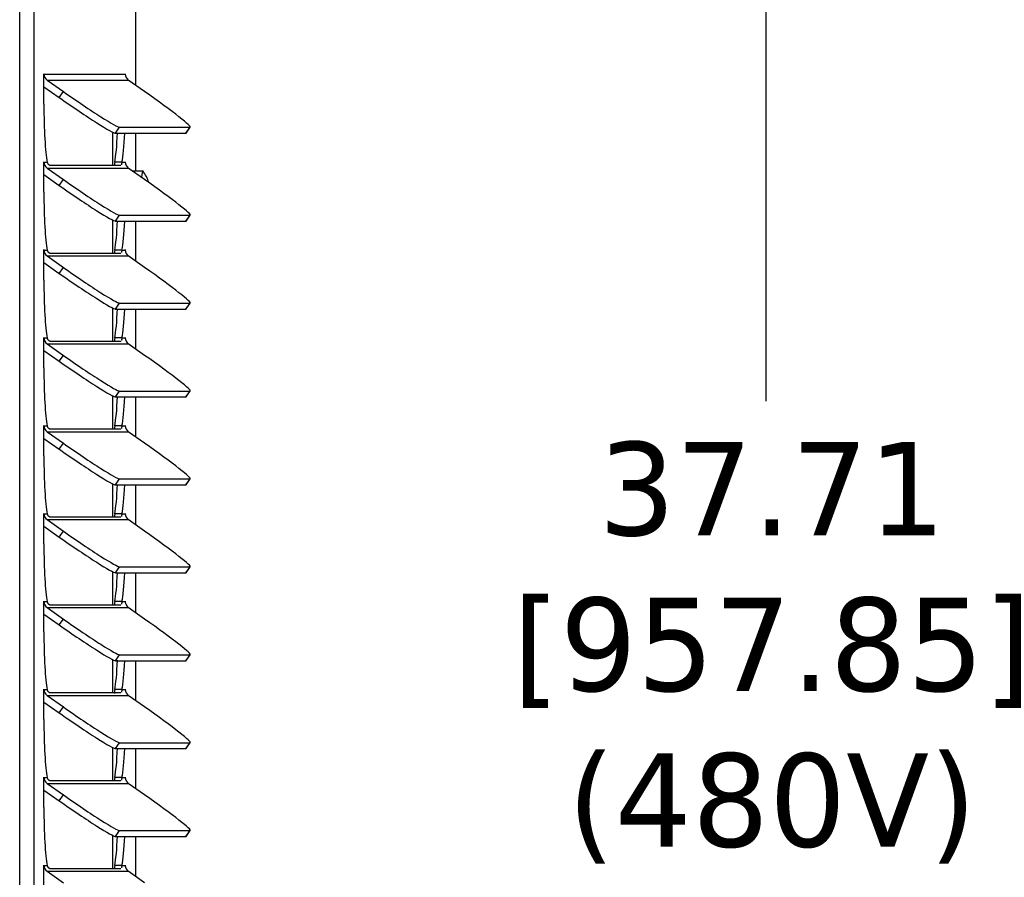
# Model space of a CAD drawing. Header units: inches. Extents: x -1 to 128, y 3 to 101.
# Tile 6 of 18: x 35.6 to 43.51, y 64.41 to 71.3. Entities that reach past the tile are written whole.
import ezdxf

# ---------------------------------------------------------------- set-up
doc = ezdxf.new("R2010")
doc.units = ezdxf.units.IN
doc.header["$LTSCALE"] = 12
doc.header["$MEASUREMENT"] = 0
doc.header["$PDSIZE"] = -1
doc.linetypes.add('SLD-Solid', pattern=[0])
doc.layers.add('DIMENSIONS', color=140, linetype='SLD-Solid', lineweight=25)
doc.styles.get("Standard").update_dxf_attribs({"font": 'verdana.ttf'})
doc.dimstyles.get("Standard").update_dxf_attribs({"dimtxt": 0.18, "dimasz": 0.18, "dimexe": 0.18, "dimexo": 0.0625, "dimgap": 0.09, "dimtad": 0, "dimtih": 1, "dimtoh": 1, "dimdec": 4, "dimzin": 0, "dimdsep": 46, "dimtxsty": 'Standard', "dimcen": 0.09, "dimadec": 0, "dimazin": 0, "dimtfac": 1, "dimtdec": 4, "dimtofl": 0, "dimtmove": 0, "dimatfit": 3, "dimfxl": 0, "dimtolj": 1, "dimtzin": 0, "dimarcsym": 0})

# ---------------------------------------------------------------- blocks, each defined once
blk = doc.blocks.new('*D95')
at = {"layer": 'Defpoints', "color": 0}
for p in [(36.4241, 85.6271), (41.5944, 85.6271), (36.5305, 47.9166)]:
    blk.add_point(p, dxfattribs=at)
at = {"layer": 'DIMENSIONS', "color": 0, "lineweight": -2}
for p, q in [((37.0241, 85.6271), (43.0944, 85.6271)), ((41.5944, 84.8771), (41.5944, 68.2326)), ((41.5944, 48.6666), (41.5944, 64.192)), ((37.1305, 47.9166), (43.0944, 47.9166))]:
    blk.add_line(p, q, dxfattribs=at)
at = {"layer": 'DIMENSIONS', "color": 0}
for points in [[(41.4694, 84.8771), (41.7194, 84.8771), (41.5944, 85.6271)], [(41.4694, 48.6666), (41.7194, 48.6666), (41.5944, 47.9166)]]:
    blk.add_solid(points, dxfattribs=at)
at = {"layer": 'DIMENSIONS', "color": 0, "insert": (41.5944, 66.2123), "char_height": 0.75, "attachment_point": 5}
blk.add_mtext('\\A1; 37.71\\P [957.85]\\P (480V)', dxfattribs=at)

msp = doc.modelspace()

# ---------------------------------------------------------------- linework, layer by layer
for p, q in [((35.60405, 47.94658), (35.60405, 83.18358)), ((35.7196, 47.94658), (35.7196, 83.18358)), ((36.53772, 70.76668), (36.53772, 76.71358)), ((35.7982, 70.85758), (35.79873, 70.85758)), ((35.7982, 70.61658), (35.7982, 70.85758)), ((35.79873, 70.85758), (36.45135, 70.85758)), ((36.45135, 70.85758), (36.45187, 70.85758)), ((36.45187, 70.85758), (36.45187, 70.84979)), ((35.7982, 70.75695), (35.92146, 70.67031)), ((35.82337, 70.81007), (35.95461, 70.71782)), ((35.82337, 70.81007), (36.47599, 70.81007)), ((36.60723, 70.71782), (36.47599, 70.81007)), ((35.92146, 70.67031), (35.95461, 70.71782)), ((36.34964, 70.39242), (36.34964, 70.12428)), ((36.37306, 70.38352), (36.4062, 70.43103)), ((36.37306, 70.38352), (36.93853, 70.38352)), ((36.4062, 70.43103), (36.97167, 70.43103)), ((36.53772, 70.07958), (36.53772, 70.38352)), ((36.93853, 70.38352), (36.97167, 70.43103)), ((36.9406, 70.38426), (36.97374, 70.43177)), ((35.7982, 70.1517), (35.79873, 70.1517)), ((35.7982, 69.9107), (35.7982, 70.1517)), ((35.79873, 70.1517), (35.82489, 70.1517)), ((36.41463, 70.12428), (35.84917, 70.12428)), ((36.42518, 70.1517), (36.36741, 70.1517)), ((36.42518, 70.1517), (36.45135, 70.1517)), ((36.45135, 70.1517), (36.45187, 70.1517)), ((36.45187, 70.1517), (36.45187, 70.14391)), ((35.7982, 70.05107), (35.92146, 69.96443)), ((35.82337, 70.10419), (35.95461, 70.01194)), ((35.82337, 70.10419), (36.47599, 70.10419)), ((36.60723, 70.01194), (36.47599, 70.10419)), ((36.59227, 70.07958), (36.51257, 70.07958)), ((35.92146, 69.96443), (35.95461, 70.01194)), ((36.37306, 69.67764), (36.4062, 69.72515)), ((36.4062, 69.72515), (36.97167, 69.72515)), ((36.93853, 69.67764), (36.97167, 69.72515)), ((36.9406, 69.67837), (36.97374, 69.72588)), ((36.34964, 69.68653), (36.34964, 69.4184)), ((36.37306, 69.67764), (36.93853, 69.67764)), ((36.53772, 69.35491), (36.53772, 69.67764)), ((35.7982, 69.44581), (35.79873, 69.44581)), ((35.7982, 69.20481), (35.7982, 69.44581)), ((35.79873, 69.44581), (35.82489, 69.44581)), ((36.41463, 69.4184), (35.84917, 69.4184)), ((36.42518, 69.44581), (36.36741, 69.44581)), ((36.42518, 69.44581), (36.45135, 69.44581)), ((36.45135, 69.44581), (36.45187, 69.44581)), ((36.45187, 69.44581), (36.45187, 69.43803)), ((35.7982, 69.34518), (35.92146, 69.25855)), ((35.82337, 69.3983), (35.95461, 69.30606)), ((35.82337, 69.3983), (36.47599, 69.3983)), ((36.60723, 69.30606), (36.47599, 69.3983)), ((35.92146, 69.25855), (35.95461, 69.30606)), ((36.37306, 68.97176), (36.4062, 69.01927)), ((36.4062, 69.01927), (36.97167, 69.01927)), ((36.93853, 68.97176), (36.97167, 69.01927)), ((36.9406, 68.97249), (36.97374, 69.02)), ((36.34964, 68.98065), (36.34964, 68.71252)), ((36.37306, 68.97176), (36.93853, 68.97176)), ((36.53772, 68.64903), (36.53772, 68.97176)), ((35.7982, 68.73993), (35.79873, 68.73993)), ((35.7982, 68.49893), (35.7982, 68.73993)), ((35.79873, 68.73993), (35.82489, 68.73993)), ((36.41463, 68.71252), (35.84917, 68.71252)), ((36.42518, 68.73993), (36.36741, 68.73993)), ((36.42518, 68.73993), (36.45135, 68.73993)), ((36.45135, 68.73993), (36.45187, 68.73993)), ((36.45187, 68.73993), (36.45187, 68.73215)), ((35.7982, 68.6393), (35.92146, 68.55266)), ((35.82337, 68.69242), (35.95461, 68.60017)), ((35.82337, 68.69242), (36.47599, 68.69242)), ((36.60723, 68.60017), (36.47599, 68.69242)), ((35.92146, 68.55266), (35.95461, 68.60017)), ((36.37306, 68.26588), (36.4062, 68.31339)), ((36.4062, 68.31339), (36.97167, 68.31339)), ((36.93853, 68.26588), (36.97167, 68.31339)), ((36.9406, 68.26661), (36.97374, 68.31412)), ((36.34964, 68.27477), (36.34964, 68.00664)), ((36.37306, 68.26588), (36.93853, 68.26588)), ((36.53772, 67.94315), (36.53772, 68.26588)), ((35.7982, 68.03405), (35.79873, 68.03405)), ((35.7982, 67.79305), (35.7982, 68.03405)), ((35.79873, 68.03405), (35.82489, 68.03405)), ((35.82337, 67.98654), (35.95461, 67.89429)), ((35.82337, 67.98654), (36.47599, 67.98654)), ((36.41463, 68.00664), (35.84917, 68.00664)), ((36.42518, 68.03405), (36.36741, 68.03405)), ((36.42518, 68.03405), (36.45135, 68.03405)), ((36.45135, 68.03405), (36.45187, 68.03405)), ((36.45187, 68.03405), (36.45187, 68.02626)), ((36.60723, 67.89429), (36.47599, 67.98654)), ((35.7982, 67.93342), (35.92146, 67.84678)), ((35.92146, 67.84678), (35.95461, 67.89429)), ((36.37306, 67.55999), (36.4062, 67.6075)), ((36.4062, 67.6075), (36.97167, 67.6075)), ((36.93853, 67.55999), (36.97167, 67.6075)), ((36.9406, 67.56073), (36.97374, 67.60824)), ((36.34964, 67.56889), (36.34964, 67.30075)), ((36.37306, 67.55999), (36.93853, 67.55999)), ((36.53772, 67.23727), (36.53772, 67.55999)), ((35.7982, 67.32817), (35.79873, 67.32817)), ((35.7982, 67.08717), (35.7982, 67.32817)), ((35.79873, 67.32817), (35.82489, 67.32817)), ((35.82337, 67.28066), (35.95461, 67.18841)), ((35.82337, 67.28066), (36.47599, 67.28066)), ((36.41463, 67.30075), (35.84917, 67.30075)), ((36.42518, 67.32817), (36.36741, 67.32817)), ((36.42518, 67.32817), (36.45135, 67.32817)), ((36.45135, 67.32817), (36.45187, 67.32817)), ((36.45187, 67.32817), (36.45187, 67.32038)), ((36.60723, 67.18841), (36.47599, 67.28066)), ((35.7982, 67.22754), (35.92146, 67.1409)), ((35.92146, 67.1409), (35.95461, 67.18841)), ((36.37306, 66.85411), (36.4062, 66.90162)), ((36.4062, 66.90162), (36.97167, 66.90162)), ((36.93853, 66.85411), (36.97167, 66.90162)), ((36.9406, 66.85484), (36.97374, 66.90236)), ((36.34964, 66.863), (36.34964, 66.59487)), ((36.37306, 66.85411), (36.93853, 66.85411)), ((36.53772, 66.53138), (36.53772, 66.85411)), ((35.7982, 66.62228), (35.79873, 66.62228)), ((35.7982, 66.38128), (35.7982, 66.62228)), ((35.79873, 66.62228), (35.82489, 66.62228)), ((35.82337, 66.57477), (35.95461, 66.48253)), ((35.82337, 66.57477), (36.47599, 66.57477)), ((36.41463, 66.59487), (35.84917, 66.59487)), ((36.42518, 66.62228), (36.36741, 66.62228)), ((36.42518, 66.62228), (36.45135, 66.62228)), ((36.45135, 66.62228), (36.45187, 66.62228)), ((36.45187, 66.62228), (36.45187, 66.6145)), ((36.60723, 66.48253), (36.47599, 66.57477)), ((35.7982, 66.52165), (35.92146, 66.43502)), ((35.92146, 66.43502), (35.95461, 66.48253)), ((36.37306, 66.14823), (36.4062, 66.19574)), ((36.4062, 66.19574), (36.97167, 66.19574)), ((36.93853, 66.14823), (36.97167, 66.19574)), ((36.9406, 66.14896), (36.97374, 66.19647)), ((36.34964, 66.15712), (36.34964, 65.88899)), ((36.37306, 66.14823), (36.93853, 66.14823)), ((36.53772, 65.8255), (36.53772, 66.14823)), ((35.7982, 65.9164), (35.79873, 65.9164)), ((35.7982, 65.6754), (35.7982, 65.9164)), ((35.79873, 65.9164), (35.82489, 65.9164)), ((35.82337, 65.86889), (35.95461, 65.77665)), ((35.82337, 65.86889), (36.47599, 65.86889)), ((36.41463, 65.88899), (35.84917, 65.88899)), ((36.42518, 65.9164), (36.36741, 65.9164)), ((36.42518, 65.9164), (36.45135, 65.9164)), ((36.45135, 65.9164), (36.45187, 65.9164)), ((36.45187, 65.9164), (36.45187, 65.90862)), ((36.60723, 65.77665), (36.47599, 65.86889)), ((35.7982, 65.81577), (35.92146, 65.72913)), ((35.92146, 65.72913), (35.95461, 65.77665)), ((36.37306, 65.44235), (36.4062, 65.48986)), ((36.4062, 65.48986), (36.97167, 65.48986)), ((36.93853, 65.44235), (36.97167, 65.48986)), ((36.9406, 65.44308), (36.97374, 65.49059)), ((36.34964, 65.45124), (36.34964, 65.18311)), ((36.37306, 65.44235), (36.93853, 65.44235)), ((36.53772, 65.11962), (36.53772, 65.44235)), ((35.7982, 65.21052), (35.79873, 65.21052)), ((35.7982, 64.96952), (35.7982, 65.21052)), ((35.79873, 65.21052), (35.82489, 65.21052)), ((35.82337, 65.16301), (35.95461, 65.07076)), ((35.82337, 65.16301), (36.47599, 65.16301)), ((36.41463, 65.18311), (35.84917, 65.18311)), ((36.42518, 65.21052), (36.36741, 65.21052)), ((36.42518, 65.21052), (36.45135, 65.21052)), ((36.45135, 65.21052), (36.45187, 65.21052)), ((36.45187, 65.21052), (36.45187, 65.20273)), ((36.60723, 65.07076), (36.47599, 65.16301)), ((35.7982, 65.10989), (35.92146, 65.02325)), ((35.92146, 65.02325), (35.95461, 65.07076)), ((36.34964, 64.74536), (36.34964, 64.47722)), ((36.37306, 64.73646), (36.4062, 64.78397)), ((36.4062, 64.78397), (36.97167, 64.78397)), ((36.93853, 64.73646), (36.97167, 64.78397)), ((36.9406, 64.7372), (36.97374, 64.78471)), ((36.37306, 64.73646), (36.93853, 64.73646)), ((36.53772, 64.41374), (36.53772, 64.73646)), ((35.7982, 64.50464), (35.79873, 64.50464)), ((35.7982, 64.26364), (35.7982, 64.50464)), ((35.79873, 64.50464), (35.82489, 64.50464)), ((35.82337, 64.45713), (35.95461, 64.36488)), ((35.82337, 64.45713), (36.47599, 64.45713)), ((36.41463, 64.47722), (35.84917, 64.47722)), ((36.42518, 64.50464), (36.36741, 64.50464)), ((36.42518, 64.50464), (36.45135, 64.50464)), ((36.45135, 64.50464), (36.45187, 64.50464)), ((36.45187, 64.50464), (36.45187, 64.49685)), ((36.60723, 64.36488), (36.47599, 64.45713))]:
    msp.add_line(p, q)
msp.add_arc((36.3541, 69.89658), 0.30107, 17.709032, 37.145675)
for centre, major_axis, ratio, start_param, end_param in [((35.79847, 70.85758), (0, -0.003), 0.0871557, 1.5707963, 4.712389), ((35.85651, 70.85758), (0, 0.058), 0.9961947, 1.5707963, 2.5307274), ((36.45161, 70.85758), (0, -0.003), 0.0871557, 1.5707963, 4.712389), ((36.50913, 70.85758), (0, -0.058), 0.9961947, 4.712389, 5.6723201), ((35.99818, 70.71782), (-0.41009, 0.28605), 0.0499905, 1.4992521, 3.0700485), ((36.56365, 70.71782), (-0.41009, 0.28605), 0.0499905, 3.0700485, 4.6408448), ((35.8423, 70.61658), (0, -0.506), 0.0871557, 4.712389, 5.8772661), ((35.96504, 70.67031), (-0.41009, 0.28605), 0.0499905, 1.4992521, 3.0700485), ((36.34999, 70.61658), (0, 0.506), 0.0871557, 3.5475119, 4.2405909), ((36.40777, 70.61658), (0, 0.506), 0.0871557, 3.5475119, 4.2337345), ((36.53051, 70.67031), (-0.41009, 0.28605), 0.0499905, 3.0700485, 3.1415927), ((35.79847, 70.1517), (0, -0.003), 0.0871557, 1.5707963, 4.712389), ((35.85651, 70.1517), (0, 0.058), 0.9961947, 1.5707963, 2.5307274), ((36.45161, 70.1517), (0, -0.003), 0.0871557, 1.5707963, 4.712389), ((36.50913, 70.1517), (0, -0.058), 0.9961947, 4.712389, 5.6723201), ((36.51257, 69.89658), (0, 0.183), 0.0871557, 0, 0.0646433), ((36.59227, 69.89658), (0, 0.183), 0.0871557, 0, 0.7528581), ((36.59227, 69.89658), (0, 0.183), 0.0871557, 6.1686391, 6.2831853), ((35.96504, 69.96443), (-0.41009, 0.28605), 0.0499905, 1.4992521, 3.0700485), ((35.99818, 70.01194), (-0.41009, 0.28605), 0.0499905, 1.4992521, 3.0700485), ((36.56365, 70.01194), (-0.41009, 0.28605), 0.0499905, 3.0700485, 4.6408448), ((35.8423, 69.9107), (0, -0.506), 0.0871557, 4.712389, 5.8772661), ((36.34999, 69.9107), (0, -0.506), 0.0871557, 0.4059192, 1.0989982), ((36.40777, 69.9107), (0, -0.506), 0.0871557, 0.4059192, 1.0921418), ((36.53051, 69.96443), (-0.41009, 0.28605), 0.0499905, 3.0700485, 3.1415927), ((35.79847, 69.44581), (0, -0.003), 0.0871557, 1.5707963, 4.712389), ((35.85651, 69.44581), (0, 0.058), 0.9961947, 1.5707963, 2.5307274), ((36.45161, 69.44581), (0, -0.003), 0.0871557, 1.5707963, 4.712389), ((36.50913, 69.44581), (0, -0.058), 0.9961947, 4.712389, 5.6723201), ((35.96504, 69.25855), (-0.41009, 0.28605), 0.0499905, 1.4992521, 3.0700485), ((35.99818, 69.30606), (-0.41009, 0.28605), 0.0499905, 1.4992521, 3.0700485), ((36.56365, 69.30606), (-0.41009, 0.28605), 0.0499905, 3.0700485, 4.6408448), ((35.8423, 69.20481), (0, -0.506), 0.0871557, 4.712389, 5.8772661), ((36.34999, 69.20481), (0, -0.506), 0.0871557, 0.4059192, 1.0989982), ((36.40777, 69.20481), (0, 0.506), 0.0871557, 3.5475119, 4.2337345), ((36.53051, 69.25855), (-0.41009, 0.28605), 0.0499905, 3.0700485, 3.1415927), ((35.79847, 68.73993), (0, -0.003), 0.0871557, 1.5707963, 4.712389), ((35.85651, 68.73993), (0, 0.058), 0.9961947, 1.5707963, 2.5307274), ((36.45161, 68.73993), (0, -0.003), 0.0871557, 1.5707963, 4.712389), ((36.50913, 68.73993), (0, -0.058), 0.9961947, 4.712389, 5.6723201), ((35.96504, 68.55266), (-0.41009, 0.28605), 0.0499905, 1.4992521, 3.0700485), ((35.99818, 68.60017), (-0.41009, 0.28605), 0.0499905, 1.4992521, 3.0700485), ((36.56365, 68.60017), (-0.41009, 0.28605), 0.0499905, 3.0700485, 4.6408448), ((35.8423, 68.49893), (0, -0.506), 0.0871557, 4.712389, 5.8772661), ((36.34999, 68.49893), (0, -0.506), 0.0871557, 0.4059192, 1.0989982), ((36.40777, 68.49893), (0, -0.506), 0.0871557, 0.4059192, 1.0921418), ((36.53051, 68.55266), (-0.41009, 0.28605), 0.0499905, 3.0700485, 3.1415927), ((35.79847, 68.03405), (0, -0.003), 0.0871557, 1.5707963, 4.712389), ((35.85651, 68.03405), (0, -0.058), 0.9961947, 4.712389, 5.6723201), ((36.45161, 68.03405), (0, -0.003), 0.0871557, 1.5707963, 4.712389), ((36.50913, 68.03405), (0, -0.058), 0.9961947, 4.712389, 5.6723201), ((35.96504, 67.84678), (-0.41009, 0.28605), 0.0499905, 1.4992521, 3.0700485), ((35.99818, 67.89429), (-0.41009, 0.28605), 0.0499905, 1.4992521, 3.0700485), ((36.56365, 67.89429), (-0.41009, 0.28605), 0.0499905, 3.0700485, 4.6408448), ((35.8423, 67.79305), (0, -0.506), 0.0871557, 4.712389, 5.8772661), ((36.34999, 67.79305), (0, 0.506), 0.0871557, 3.5475119, 4.2405909), ((36.40777, 67.79305), (0, -0.506), 0.0871557, 0.4059192, 1.0921418), ((36.53051, 67.84678), (-0.41009, 0.28605), 0.0499905, 3.0700485, 3.1415927), ((35.79847, 67.32817), (0, -0.003), 0.0871557, 1.5707963, 4.712389), ((35.85651, 67.32817), (0, -0.058), 0.9961947, 4.712389, 5.6723201), ((36.45161, 67.32817), (0, -0.003), 0.0871557, 1.5707963, 4.712389), ((36.50913, 67.32817), (0, -0.058), 0.9961947, 4.712389, 5.6723201), ((35.96504, 67.1409), (-0.41009, 0.28605), 0.0499905, 1.4992521, 3.0700485), ((35.99818, 67.18841), (-0.41009, 0.28605), 0.0499905, 1.4992521, 3.0700485), ((36.56365, 67.18841), (-0.41009, 0.28605), 0.0499905, 3.0700485, 4.6408448), ((35.8423, 67.08717), (0, -0.506), 0.0871557, 4.712389, 5.8772661), ((36.34999, 67.08717), (0, -0.506), 0.0871557, 0.4059192, 1.0989982), ((36.40777, 67.08717), (0, -0.506), 0.0871557, 0.4059192, 1.0921418), ((36.53051, 67.1409), (-0.41009, 0.28605), 0.0499905, 3.0700485, 3.1415927), ((35.79847, 66.62228), (0, -0.003), 0.0871557, 1.5707963, 4.712389), ((35.85651, 66.62228), (0, 0.058), 0.9961947, 1.5707963, 2.5307274), ((36.45161, 66.62228), (0, -0.003), 0.0871557, 1.5707963, 4.712389), ((36.50913, 66.62228), (0, -0.058), 0.9961947, 4.712389, 5.6723201), ((35.96504, 66.43502), (-0.41009, 0.28605), 0.0499905, 1.4992521, 3.0700485), ((35.99818, 66.48253), (-0.41009, 0.28605), 0.0499905, 1.4992521, 3.0700485), ((36.56365, 66.48253), (-0.41009, 0.28605), 0.0499905, 3.0700485, 4.6408448), ((35.8423, 66.38128), (0, -0.506), 0.0871557, 4.712389, 5.8772661), ((36.34999, 66.38128), (0, -0.506), 0.0871557, 0.4059192, 1.0989982), ((36.40777, 66.38128), (0, -0.506), 0.0871557, 0.4059192, 1.0921418), ((36.53051, 66.43502), (-0.41009, 0.28605), 0.0499905, 3.0700485, 3.1415927), ((35.79847, 65.9164), (0, -0.003), 0.0871557, 1.5707963, 4.712389), ((35.85651, 65.9164), (0, 0.058), 0.9961947, 1.5707963, 2.5307274), ((36.45161, 65.9164), (0, -0.003), 0.0871557, 1.5707963, 4.712389), ((36.50913, 65.9164), (0, -0.058), 0.9961947, 4.712389, 5.6723201), ((35.99818, 65.77665), (-0.41009, 0.28605), 0.0499905, 1.4992521, 3.0700485), ((36.56365, 65.77665), (-0.41009, 0.28605), 0.0499905, 3.0700485, 4.6408448), ((35.96504, 65.72913), (-0.41009, 0.28605), 0.0499905, 1.4992521, 3.0700485), ((35.8423, 65.6754), (0, -0.506), 0.0871557, 4.712389, 5.8772661), ((36.34999, 65.6754), (0, -0.506), 0.0871557, 0.4059192, 1.0989982), ((36.40777, 65.6754), (0, -0.506), 0.0871557, 0.4059192, 1.0921418), ((36.53051, 65.72913), (-0.41009, 0.28605), 0.0499905, 3.0700485, 3.1415927), ((35.79847, 65.21052), (0, -0.003), 0.0871557, 1.5707963, 4.712389), ((35.85651, 65.21052), (0, 0.058), 0.9961947, 1.5707963, 2.5307274), ((36.45161, 65.21052), (0, -0.003), 0.0871557, 1.5707963, 4.712389), ((36.50913, 65.21052), (0, -0.058), 0.9961947, 4.712389, 5.6723201), ((35.99818, 65.07076), (-0.41009, 0.28605), 0.0499905, 1.4992521, 3.0700485), ((36.56365, 65.07076), (-0.41009, 0.28605), 0.0499905, 3.0700485, 4.6408448), ((35.96504, 65.02325), (-0.41009, 0.28605), 0.0499905, 1.4992521, 3.0700485), ((35.8423, 64.96952), (0, -0.506), 0.0871557, 4.712389, 5.8772661), ((36.34999, 64.96952), (0, -0.506), 0.0871557, 0.4059192, 1.0989982), ((36.40777, 64.96952), (0, 0.506), 0.0871557, 3.5475119, 4.2337345), ((36.53051, 65.02325), (-0.41009, 0.28605), 0.0499905, 3.0700485, 3.1415927), ((35.79847, 64.50464), (0, -0.003), 0.0871557, 1.5707963, 4.712389), ((36.45161, 64.50464), (0, -0.003), 0.0871557, 1.5707963, 4.712389), ((35.85651, 64.50464), (0, 0.058), 0.9961947, 1.5707963, 2.5307274), ((36.50913, 64.50464), (0, -0.058), 0.9961947, 4.712389, 5.6723201)]:
    msp.add_ellipse(centre, major_axis=major_axis, ratio=ratio, start_param=start_param, end_param=end_param)
for points, knots in [([(35.84917, 70.12428), (35.84865, 70.12432), (35.84762, 70.12438), (35.84584, 70.12494), (35.8439, 70.12582), (35.84181, 70.12709), (35.83959, 70.12873), (35.83691, 70.1311), (35.83378, 70.13447), (35.83037, 70.13923), (35.82722, 70.14487), (35.82566, 70.14943), (35.82489, 70.1517)], [0, 0, 0, 0, 0.0845045, 0.1689589, 0.2533135, 0.3375184, 0.4215246, 0.5052834, 0.6303487, 0.7545911, 0.877857, 1, 1, 1, 1]), ([(36.36741, 70.1517), (36.36603, 70.14231), (36.36576, 70.13406), (36.36587, 70.12497), (36.36592, 70.12296), (36.366, 70.12107)], [0, 0, 0, 0, 0.25, 0.25, 0.32634917, 0.32634917, 0.32634917, 0.32634917]), ([(36.41684, 70.12476), (36.41678, 70.12473), (36.41611, 70.12444), (36.41534, 70.12436), (36.41463, 70.12428)], [0.86073423, 0.86073423, 0.86073423, 0.86073423, 0.87326389, 1, 1, 1, 1]), ([(36.42518, 70.1517), (36.42482, 70.15038), (36.42408, 70.14774), (36.42326, 70.14416), (36.42258, 70.14087), (36.42202, 70.13788), (36.42151, 70.13521), (36.42103, 70.13284), (36.4207, 70.13147), (36.42053, 70.13083)], [0, 0, 0, 0, 0.06965429, 0.13969468, 0.21009465, 0.28082716, 0.35186426, 0.42317718, 0.49473679, 0.49473679, 0.49473679, 0.49473679]), ([(35.84917, 69.4184), (35.84865, 69.41843), (35.84762, 69.4185), (35.84584, 69.41905), (35.8439, 69.41994), (35.84181, 69.42121), (35.83959, 69.42285), (35.83691, 69.42522), (35.83378, 69.42859), (35.83037, 69.43335), (35.82722, 69.43898), (35.82566, 69.44354), (35.82489, 69.44581)], [0, 0, 0, 0, 0.0845045, 0.1689589, 0.2533135, 0.3375184, 0.4215246, 0.5052834, 0.6303487, 0.7545911, 0.877857, 1, 1, 1, 1]), ([(36.36741, 69.44581), (36.36603, 69.43642), (36.36576, 69.42818), (36.36587, 69.41908), (36.36592, 69.41708), (36.366, 69.41519)], [0, 0, 0, 0, 0.25, 0.25, 0.32634917, 0.32634917, 0.32634917, 0.32634917]), ([(36.41684, 69.41888), (36.41678, 69.41885), (36.41611, 69.41856), (36.41534, 69.41848), (36.41463, 69.4184)], [0.86073423, 0.86073423, 0.86073423, 0.86073423, 0.87326389, 1, 1, 1, 1]), ([(36.42518, 69.44581), (36.42482, 69.4445), (36.42408, 69.44186), (36.42326, 69.43828), (36.42258, 69.43498), (36.42202, 69.432), (36.42151, 69.42933), (36.42103, 69.42696), (36.4207, 69.42559), (36.42053, 69.42495)], [0, 0, 0, 0, 0.06965429, 0.13969468, 0.21009465, 0.28082716, 0.35186426, 0.42317718, 0.49473679, 0.49473679, 0.49473679, 0.49473679]), ([(35.84917, 68.71252), (35.84865, 68.71255), (35.84762, 68.71262), (35.84584, 68.71317), (35.8439, 68.71406), (35.84181, 68.71532), (35.83959, 68.71696), (35.83691, 68.71933), (35.83378, 68.72271), (35.83037, 68.72746), (35.82722, 68.7331), (35.82566, 68.73766), (35.82489, 68.73993)], [0, 0, 0, 0, 0.0845045, 0.1689589, 0.2533135, 0.3375184, 0.4215246, 0.5052834, 0.6303487, 0.7545911, 0.877857, 1, 1, 1, 1]), ([(36.36741, 68.73993), (36.36603, 68.73054), (36.36576, 68.72229), (36.36587, 68.7132), (36.36592, 68.71119), (36.366, 68.7093)], [0, 0, 0, 0, 0.25, 0.25, 0.32634917, 0.32634917, 0.32634917, 0.32634917]), ([(36.41684, 68.71299), (36.41678, 68.71297), (36.41611, 68.71268), (36.41534, 68.71259), (36.41463, 68.71252)], [0.86073423, 0.86073423, 0.86073423, 0.86073423, 0.87326389, 1, 1, 1, 1]), ([(36.42518, 68.73993), (36.42482, 68.73862), (36.42408, 68.73598), (36.42326, 68.7324), (36.42258, 68.7291), (36.42202, 68.72612), (36.42151, 68.72345), (36.42103, 68.72108), (36.4207, 68.71971), (36.42053, 68.71907)], [0, 0, 0, 0, 0.06965429, 0.13969468, 0.21009465, 0.28082716, 0.35186426, 0.42317718, 0.49473679, 0.49473679, 0.49473679, 0.49473679]), ([(35.84917, 68.00664), (35.84865, 68.00667), (35.84762, 68.00674), (35.84584, 68.00729), (35.8439, 68.00818), (35.84181, 68.00944), (35.83959, 68.01108), (35.83691, 68.01345), (35.83378, 68.01683), (35.83037, 68.02158), (35.82722, 68.02722), (35.82566, 68.03178), (35.82489, 68.03405)], [0, 0, 0, 0, 0.0845045, 0.1689589, 0.2533135, 0.3375184, 0.4215246, 0.5052834, 0.6303487, 0.7545911, 0.877857, 1, 1, 1, 1]), ([(36.36741, 68.03405), (36.36603, 68.02466), (36.36576, 68.01641), (36.36587, 68.00732), (36.36592, 68.00531), (36.366, 68.00342)], [0, 0, 0, 0, 0.25, 0.25, 0.32634917, 0.32634917, 0.32634917, 0.32634917]), ([(36.41684, 68.00711), (36.41678, 68.00708), (36.41611, 68.0068), (36.41534, 68.00671), (36.41463, 68.00664)], [0.86073423, 0.86073423, 0.86073423, 0.86073423, 0.87326389, 1, 1, 1, 1]), ([(36.42518, 68.03405), (36.42482, 68.03273), (36.42408, 68.03009), (36.42326, 68.02652), (36.42258, 68.02322), (36.42202, 68.02024), (36.42151, 68.01756), (36.42103, 68.0152), (36.4207, 68.01382), (36.42053, 68.01319)], [0, 0, 0, 0, 0.06965429, 0.13969468, 0.21009465, 0.28082716, 0.35186426, 0.42317718, 0.49473679, 0.49473679, 0.49473679, 0.49473679]), ([(35.84917, 67.30075), (35.84865, 67.30079), (35.84762, 67.30085), (35.84584, 67.30141), (35.8439, 67.3023), (35.84181, 67.30356), (35.83959, 67.3052), (35.83691, 67.30757), (35.83378, 67.31094), (35.83037, 67.3157), (35.82722, 67.32134), (35.82566, 67.3259), (35.82489, 67.32817)], [0, 0, 0, 0, 0.0845045, 0.1689589, 0.2533135, 0.3375184, 0.4215246, 0.5052834, 0.6303487, 0.7545911, 0.877857, 1, 1, 1, 1]), ([(36.36741, 67.32817), (36.36603, 67.31878), (36.36576, 67.31053), (36.36587, 67.30144), (36.36592, 67.29943), (36.366, 67.29754)], [0, 0, 0, 0, 0.25, 0.25, 0.32634917, 0.32634917, 0.32634917, 0.32634917]), ([(36.41684, 67.30123), (36.41678, 67.3012), (36.41611, 67.30091), (36.41534, 67.30083), (36.41463, 67.30075)], [0.86073423, 0.86073423, 0.86073423, 0.86073423, 0.87326389, 1, 1, 1, 1]), ([(36.42518, 67.32817), (36.42482, 67.32685), (36.42408, 67.32421), (36.42326, 67.32063), (36.42258, 67.31734), (36.42202, 67.31435), (36.42151, 67.31168), (36.42103, 67.30932), (36.4207, 67.30794), (36.42053, 67.3073)], [0, 0, 0, 0, 0.06965429, 0.13969468, 0.21009465, 0.28082716, 0.35186426, 0.42317718, 0.49473679, 0.49473679, 0.49473679, 0.49473679]), ([(35.84917, 66.59487), (35.84865, 66.5949), (35.84762, 66.59497), (35.84584, 66.59553), (35.8439, 66.59641), (35.84181, 66.59768), (35.83959, 66.59932), (35.83691, 66.60169), (35.83378, 66.60506), (35.83037, 66.60982), (35.82722, 66.61545), (35.82566, 66.62001), (35.82489, 66.62228)], [0, 0, 0, 0, 0.0845045, 0.1689589, 0.2533135, 0.3375184, 0.4215246, 0.5052834, 0.6303487, 0.7545911, 0.877857, 1, 1, 1, 1]), ([(36.36741, 66.62228), (36.36603, 66.6129), (36.36576, 66.60465), (36.36587, 66.59556), (36.36592, 66.59355), (36.366, 66.59166)], [0, 0, 0, 0, 0.25, 0.25, 0.32634917, 0.32634917, 0.32634917, 0.32634917]), ([(36.41684, 66.59535), (36.41678, 66.59532), (36.41611, 66.59503), (36.41534, 66.59495), (36.41463, 66.59487)], [0.86073423, 0.86073423, 0.86073423, 0.86073423, 0.87326389, 1, 1, 1, 1]), ([(36.42518, 66.62228), (36.42482, 66.62097), (36.42408, 66.61833), (36.42326, 66.61475), (36.42258, 66.61145), (36.42202, 66.60847), (36.42151, 66.6058), (36.42103, 66.60343), (36.4207, 66.60206), (36.42053, 66.60142)], [0, 0, 0, 0, 0.06965429, 0.13969468, 0.21009465, 0.28082716, 0.35186426, 0.42317718, 0.49473679, 0.49473679, 0.49473679, 0.49473679]), ([(35.84917, 65.88899), (35.84865, 65.88902), (35.84762, 65.88909), (35.84584, 65.88964), (35.8439, 65.89053), (35.84181, 65.89179), (35.83959, 65.89344), (35.83691, 65.89581), (35.83378, 65.89918), (35.83037, 65.90393), (35.82722, 65.90957), (35.82566, 65.91413), (35.82489, 65.9164)], [0, 0, 0, 0, 0.0845045, 0.1689589, 0.2533135, 0.3375184, 0.4215246, 0.5052834, 0.6303487, 0.7545911, 0.877857, 1, 1, 1, 1]), ([(36.36741, 65.9164), (36.36603, 65.90701), (36.36576, 65.89876), (36.36587, 65.88967), (36.36592, 65.88767), (36.366, 65.88577)], [0, 0, 0, 0, 0.25, 0.25, 0.32634917, 0.32634917, 0.32634917, 0.32634917]), ([(36.41684, 65.88947), (36.41678, 65.88944), (36.41611, 65.88915), (36.41534, 65.88906), (36.41463, 65.88899)], [0.86073423, 0.86073423, 0.86073423, 0.86073423, 0.87326389, 1, 1, 1, 1]), ([(36.42518, 65.9164), (36.42482, 65.91509), (36.42408, 65.91245), (36.42326, 65.90887), (36.42258, 65.90557), (36.42202, 65.90259), (36.42151, 65.89992), (36.42103, 65.89755), (36.4207, 65.89618), (36.42053, 65.89554)], [0, 0, 0, 0, 0.06965429, 0.13969468, 0.21009465, 0.28082716, 0.35186426, 0.42317718, 0.49473679, 0.49473679, 0.49473679, 0.49473679]), ([(35.84917, 65.18311), (35.84865, 65.18314), (35.84762, 65.18321), (35.84584, 65.18376), (35.8439, 65.18465), (35.84181, 65.18591), (35.83959, 65.18755), (35.83691, 65.18992), (35.83378, 65.1933), (35.83037, 65.19805), (35.82722, 65.20369), (35.82566, 65.20825), (35.82489, 65.21052)], [0, 0, 0, 0, 0.0845045, 0.1689589, 0.2533135, 0.3375184, 0.4215246, 0.5052834, 0.6303487, 0.7545911, 0.877857, 1, 1, 1, 1]), ([(36.36741, 65.21052), (36.36603, 65.20113), (36.36576, 65.19288), (36.36587, 65.18379), (36.36592, 65.18178), (36.366, 65.17989)], [0, 0, 0, 0, 0.25, 0.25, 0.32634917, 0.32634917, 0.32634917, 0.32634917]), ([(36.41684, 65.18358), (36.41678, 65.18356), (36.41611, 65.18327), (36.41534, 65.18318), (36.41463, 65.18311)], [0.86073423, 0.86073423, 0.86073423, 0.86073423, 0.87326389, 1, 1, 1, 1]), ([(36.42518, 65.21052), (36.42482, 65.2092), (36.42408, 65.20656), (36.42326, 65.20299), (36.42258, 65.19969), (36.42202, 65.19671), (36.42151, 65.19403), (36.42103, 65.19167), (36.4207, 65.19029), (36.42053, 65.18966)], [0, 0, 0, 0, 0.06965429, 0.13969468, 0.21009465, 0.28082716, 0.35186426, 0.42317718, 0.49473679, 0.49473679, 0.49473679, 0.49473679]), ([(35.84917, 64.47722), (35.84865, 64.47726), (35.84762, 64.47733), (35.84584, 64.47788), (35.8439, 64.47877), (35.84181, 64.48003), (35.83959, 64.48167), (35.83691, 64.48404), (35.83378, 64.48741), (35.83037, 64.49217), (35.82722, 64.49781), (35.82566, 64.50237), (35.82489, 64.50464)], [0, 0, 0, 0, 0.0845045, 0.1689589, 0.2533135, 0.3375184, 0.4215246, 0.5052834, 0.6303487, 0.7545911, 0.877857, 1, 1, 1, 1]), ([(36.36741, 64.50464), (36.36603, 64.49525), (36.36576, 64.487), (36.36587, 64.47791), (36.36592, 64.4759), (36.366, 64.47401)], [0, 0, 0, 0, 0.25, 0.25, 0.32634917, 0.32634917, 0.32634917, 0.32634917]), ([(36.41684, 64.4777), (36.41678, 64.47767), (36.41611, 64.47738), (36.41534, 64.4773), (36.41463, 64.47722)], [0.86073423, 0.86073423, 0.86073423, 0.86073423, 0.87326389, 1, 1, 1, 1]), ([(36.42518, 64.50464), (36.42482, 64.50332), (36.42408, 64.50068), (36.42326, 64.4971), (36.42258, 64.49381), (36.42202, 64.49083), (36.42151, 64.48815), (36.42103, 64.48579), (36.4207, 64.48441), (36.42053, 64.48377)], [0, 0, 0, 0, 0.06965429, 0.13969468, 0.21009465, 0.28082716, 0.35186426, 0.42317718, 0.49473679, 0.49473679, 0.49473679, 0.49473679])]:
    msp.add_open_spline(points, degree=3, knots=knots)

# ---------------------------------------------------------------- dimensions: what is measured, and where the dimension line sits
at = {"layer": 'DIMENSIONS'}
dim = msp.add_linear_dim(base=(41.59437, 85.62708), p1=(36.53053, 47.91656), p2=(36.42412, 85.62708), angle=90, text=' <>\\P (480V)', dimstyle='Standard', override={"dimtxt": 0.75, "dimasz": 0.75, "dimexe": 1.5, "dimexo": 0.6, "dimgap": 0.25, "dimdec": 2, "dimzin": 1, "dimpost": '\\X', "dimtdec": 2, "dimtzin": 1}, dxfattribs=at)
dim.commit()
dim.dimension.update_dxf_attribs({"geometry": '*D95', "text_midpoint": (41.59437, 66.21233), "dimtype": 160})

doc.saveas('drawing.dxf')
